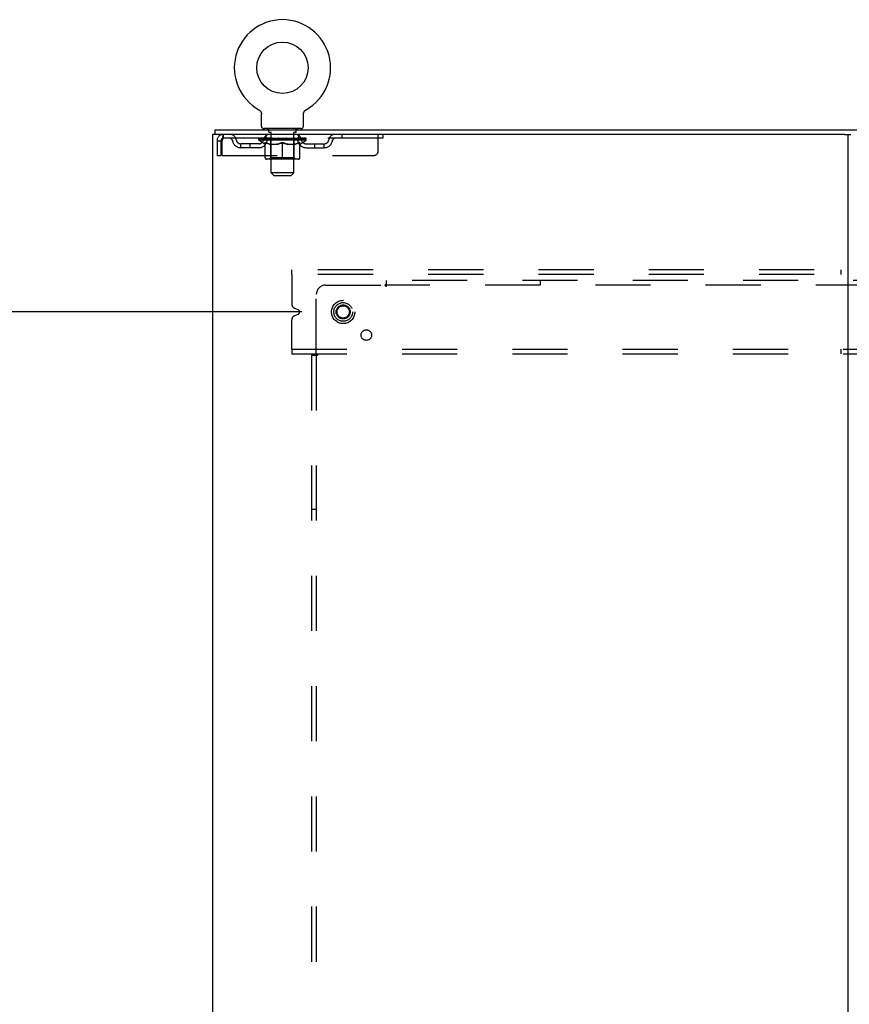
# Model space of a CAD drawing. Header units: inches. Extents: x 0 to 268, y 0 to 174.
# Tile 123 of 125: x 180 to 202, y 108 to 134. Entities that reach past the tile are written whole.
import ezdxf

# ---------------------------------------------------------------- set-up
doc = ezdxf.new("R2010")
doc.units = ezdxf.units.IN
doc.header["$LTSCALE"] = 14.754949
doc.header["$MEASUREMENT"] = 0
doc.linetypes.add('DOT', pattern=[0.2, 0.1, -0.1])
doc.linetypes.add('HIDDEN', pattern=[0.2, 0.1, -0.1])
doc.layers.get('0').update_dxf_attribs({"linetype": 'CONTINUOUS'})
for name, color, linetype in [('DEFAULT_2', 8, 'HIDDEN'), ('DIMENSIONS', 7, 'CONTINUOUS'), ('SUBPANEL', 7, 'CONTINUOUS')]:
    doc.layers.add(name, color=color, linetype=linetype)
doc.styles.get("Standard").update_dxf_attribs({"font": 'arial.ttf'})
doc.dimstyles.new('DIMSTYLE_1', dxfattribs={"dimtxt": 1.183552, "dimasz": 1.578069, "dimexe": 0.09, "dimexo": 0.07, "dimgap": 0.0375, "dimtad": 0, "dimtih": 1, "dimtoh": 1, "dimzin": 4, "dimdsep": 46, "dimtxsty": 'Standard', "dimblk": '_FILLED', "dimblk1": '_FILLED', "dimblk2": '_FILLED', "dimcen": 0.09, "dimadec": 3, "dimazin": 1, "dimtfac": 1, "dimtdec": 3, "dimtofl": 0, "dimtmove": 0, "dimatfit": 3, "dimldrblk": '_FILLED', "dimfxl": 0, "dimtolj": 1, "dimtzin": 4, "dimarcsym": 0})

# ---------------------------------------------------------------- blocks, each defined once
blk = doc.blocks.new('_FILLED')
at = {"color": 0, "linetype": 'ByBlock'}
blk.add_solid([(0, 0), (-1, 0.2), (-1, -0.2)], dxfattribs=at)
blk = doc.blocks.new('*D10')
at = {"layer": 'DIMENSIONS', "color": 2, "linetype": 'Continuous'}
for p, q in [((187.617, 126.349), (177.534, 126.349)), ((178.954, 126.349), (178.954, 94.685)), ((178.954, 56.099), (178.954, 92.318)), ((187.617, 56.099), (177.534, 56.099))]:
    blk.add_line(p, q, dxfattribs=at)
at = {"layer": 'DIMENSIONS', "color": 2, "linetype": 'Continuous', "xscale": 1.5780694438, "yscale": 1.5780694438, "zscale": 1.5780694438}
for p, rotation in [((178.954, 126.349), 90), ((178.954, 56.099), 270)]:
    blk.add_blockref('_FILLED', p, dxfattribs=dict(at, rotation=rotation))
at = {"layer": 'DIMENSIONS', "color": 2, "linetype": 'Continuous', "insert": (178.954, 94.093), "char_height": 1.1836, "width": 4.13583, "attachment_point": 2, "line_spacing_factor": 0.9}
blk.add_mtext('70.25', dxfattribs=at)

msp = doc.modelspace()

# ---------------------------------------------------------------- linework, layer by layer
at = {"color": 7, "linetype": 'Continuous'}
for p, q in [((186.462, 131.762), (186.462, 131.762)), ((186.462, 131.762), (186.466, 131.759)), ((186.465, 131.76), (186.463, 131.761)), ((186.466, 131.759), (186.47, 131.756)), ((186.47, 131.756), (186.475, 131.754)), ((186.475, 131.754), (186.479, 131.751)), ((186.479, 131.751), (186.483, 131.747)), ((186.483, 131.747), (186.487, 131.744)), ((186.486, 131.744), (186.49, 131.741)), ((186.49, 131.741), (186.494, 131.737)), ((186.494, 131.737), (186.497, 131.733)), ((186.497, 131.733), (186.501, 131.73)), ((186.501, 131.73), (186.504, 131.726)), ((187.69, 131.726), (187.694, 131.73)), ((187.694, 131.73), (187.697, 131.733)), ((187.697, 131.733), (187.7, 131.737)), ((187.7, 131.737), (187.704, 131.741)), ((187.704, 131.741), (187.708, 131.744)), ((187.708, 131.744), (187.712, 131.747)), ((187.712, 131.747), (187.716, 131.751)), ((187.715, 131.751), (187.72, 131.754)), ((187.72, 131.754), (187.724, 131.756)), ((187.724, 131.756), (187.728, 131.759)), ((187.724, 131.756), (187.725, 131.757)), ((187.728, 131.759), (187.732, 131.762)), ((187.731, 131.761), (187.73, 131.76)), ((187.732, 131.762), (187.732, 131.762)), ((186.504, 131.726), (186.507, 131.722)), ((186.507, 131.722), (186.51, 131.717)), ((186.51, 131.718), (186.513, 131.713)), ((186.513, 131.713), (186.515, 131.709)), ((186.515, 131.709), (186.518, 131.704)), ((186.518, 131.704), (186.52, 131.7)), ((186.52, 131.7), (186.522, 131.695)), ((186.522, 131.695), (186.524, 131.691)), ((186.524, 131.691), (186.526, 131.686)), ((186.526, 131.686), (186.528, 131.681)), ((186.528, 131.681), (186.529, 131.676)), ((186.529, 131.676), (186.53, 131.671)), ((186.53, 131.671), (186.532, 131.666)), ((186.532, 131.666), (186.532, 131.661)), ((186.532, 131.661), (186.533, 131.656)), ((186.533, 131.656), (186.534, 131.651)), ((186.535, 131.641), (186.535, 131.637)), ((186.535, 131.323), (186.535, 131.637)), ((187.66, 131.651), (187.661, 131.656)), ((187.66, 131.646), (187.66, 131.651)), ((187.66, 131.323), (187.66, 131.637)), ((187.661, 131.656), (187.662, 131.661)), ((187.662, 131.661), (187.663, 131.666)), ((187.663, 131.666), (187.664, 131.671)), ((187.664, 131.671), (187.665, 131.676)), ((187.665, 131.676), (187.667, 131.681)), ((187.667, 131.681), (187.668, 131.686)), ((187.668, 131.686), (187.67, 131.691)), ((187.67, 131.691), (187.672, 131.695)), ((187.672, 131.695), (187.674, 131.7)), ((187.674, 131.7), (187.677, 131.704)), ((187.676, 131.704), (187.679, 131.709)), ((187.679, 131.709), (187.682, 131.713)), ((187.682, 131.713), (187.684, 131.718)), ((187.684, 131.717), (187.687, 131.722)), ((187.687, 131.722), (187.69, 131.726)), ((185.285, 131.224), (185.285, 131.099)), ((185.285, 131.224), (262.91, 131.224)), ((186.597, 131.254), (186.597, 131.224)), ((187.597, 131.254), (186.597, 131.254)), ((187.597, 131.254), (187.597, 131.224)), ((185.222, 131.099), (185.222, 47.349)), ((202.137, 131.099), (185.222, 131.099)), ((202.222, 131.099), (202.222, 47.349))]:
    msp.add_line(p, q, dxfattribs=at)
at = {"color": 3, "linetype": 'Continuous'}
msp.add_line((202.137, 131.099), (202.307, 131.099), dxfattribs=at)
at = {"color": 7, "linetype": 'Continuous'}
for points in [[(186.534, 131.651), (186.534, 131.646), (186.535, 131.641)], [(187.66, 131.637), (187.66, 131.641), (187.66, 131.646)], [(187.66, 131.637), (187.66, 131.641), (187.66, 131.646)]]:
    msp.add_lwpolyline(points, dxfattribs=at)
msp.add_circle((187.097, 132.882), 0.688, dxfattribs=at)
for centre, radius, start, end in [((187.097, 132.882), 1.288, 299.5053, 240.4947), ((186.604, 131.323), 0.069, 180, 265), ((187.591, 131.323), 0.069, 275, 360)]:
    msp.add_arc(centre, radius, start, end, dxfattribs=at)
at = {"layer": 'DEFAULT_2', "color": 8, "linetype": 'HIDDEN'}
for p, q in [((186.462, 131.762), (186.462, 131.762)), ((186.469, 131.757), (186.47, 131.756)), ((186.694, 131.254), (186.694, 131.224)), ((186.732, 131.164), (186.732, 131.244)), ((187.462, 131.164), (187.462, 131.244)), ((187.5, 131.254), (187.5, 131.224)), ((185.514, 131.099), (185.514, 130.995)), ((189.785, 130.995), (185.514, 130.995)), ((186.464, 130.948), (186.464, 130.995)), ((186.623, 130.836), (186.464, 130.948)), ((187.73, 130.948), (186.464, 130.948)), ((186.473, 130.988), (186.473, 130.995)), ((186.482, 130.985), (186.482, 130.988)), ((186.482, 130.985), (187.712, 130.985)), ((186.491, 130.985), (186.491, 130.988)), ((186.492, 130.985), (186.492, 130.988)), ((186.502, 130.988), (186.502, 130.995)), ((186.518, 130.985), (186.518, 130.988)), ((186.52, 130.985), (186.52, 130.988)), ((186.549, 130.988), (186.549, 130.995)), ((186.563, 130.985), (186.563, 130.988)), ((186.566, 130.985), (186.566, 130.988)), ((186.77, 130.988), (186.569, 130.988)), ((186.612, 130.988), (186.612, 130.995)), ((186.613, 130.985), (186.613, 130.988)), ((186.614, 130.985), (186.614, 130.988)), ((186.617, 130.985), (186.617, 130.988)), ((186.624, 130.985), (186.624, 130.988)), ((186.624, 130.985), (186.624, 130.988)), ((186.628, 130.985), (186.628, 130.988)), ((186.631, 130.985), (186.631, 130.989)), ((186.635, 130.985), (186.635, 130.988)), ((186.65, 130.985), (186.65, 130.988)), ((186.66, 130.995), (186.66, 131.099)), ((186.668, 130.985), (186.668, 130.99)), ((186.668, 130.985), (186.668, 130.988)), ((186.689, 130.985), (186.689, 130.988)), ((186.69, 130.988), (186.69, 130.995)), ((186.7, 130.985), (186.7, 130.988)), ((186.704, 130.985), (186.704, 130.988)), ((186.713, 130.985), (186.713, 130.988)), ((186.724, 130.985), (186.724, 130.992)), ((186.74, 130.985), (186.74, 130.988)), ((186.802, 131.154), (186.742, 131.154)), ((186.743, 130.985), (186.743, 130.988)), ((186.77, 130.985), (186.77, 130.988)), ((186.837, 130.988), (186.775, 130.988)), ((186.78, 130.988), (186.78, 130.995)), ((186.784, 130.476), (186.784, 130.945)), ((186.787, 130.985), (186.787, 130.988)), ((186.792, 130.985), (186.792, 130.988)), ((186.797, 130.073), (186.797, 131.144)), ((186.798, 130.985), (186.798, 130.993)), ((186.802, 130.985), (186.802, 130.988)), ((186.813, 130.985), (186.813, 130.988)), ((186.837, 130.985), (186.837, 130.988)), ((186.912, 130.988), (186.853, 130.988)), ((186.873, 130.985), (186.873, 130.988)), ((186.881, 130.988), (186.881, 130.995)), ((186.884, 130.985), (186.884, 130.988)), ((186.887, 130.985), (186.887, 130.994)), ((186.889, 130.985), (186.889, 130.988)), ((186.897, 130.985), (186.897, 130.988)), ((186.912, 130.985), (186.912, 130.988)), ((186.993, 130.988), (186.938, 130.988)), ((186.951, 130.985), (186.951, 130.988)), ((186.983, 130.988), (187.06, 130.992)), ((186.987, 130.988), (186.987, 130.995)), ((186.988, 130.994), (186.987, 130.995)), ((186.988, 130.988), (186.988, 130.994)), ((186.988, 130.985), (186.988, 130.988)), ((186.992, 130.985), (186.992, 130.988)), ((186.993, 130.985), (186.993, 130.988)), ((186.993, 130.985), (186.993, 130.988)), ((187.028, 130.988), (187.093, 130.988)), ((187.034, 130.985), (187.034, 130.988)), ((187.039, 130.988), (187.039, 130.991)), ((187.06, 130.988), (187.06, 130.992)), ((187.076, 130.985), (187.076, 130.988)), ((187.095, 130.988), (187.094, 130.988)), ((187.094, 130.985), (187.094, 130.988)), ((187.095, 130.985), (187.095, 130.988)), ((187.097, 130.988), (187.097, 130.995)), ((187.097, 130.995), (187.212, 130.988)), ((187.1, 130.985), (187.1, 130.988)), ((187.1, 130.985), (187.1, 130.988)), ((187.1, 130.988), (187.1, 130.988)), ((187.118, 130.985), (187.118, 130.988)), ((187.118, 130.988), (187.166, 130.988)), ((187.161, 130.985), (187.161, 130.988)), ((187.201, 130.985), (187.201, 130.988)), ((187.202, 130.985), (187.202, 130.988)), ((187.202, 130.988), (187.256, 130.988)), ((187.203, 130.985), (187.203, 130.988)), ((187.207, 130.988), (187.207, 130.995)), ((187.207, 130.994), (187.207, 130.995)), ((187.207, 130.988), (187.207, 130.994)), ((187.207, 130.985), (187.207, 130.988)), ((187.243, 130.985), (187.243, 130.988)), ((187.282, 130.985), (187.282, 130.988)), ((187.282, 130.988), (187.341, 130.988)), ((187.297, 130.985), (187.297, 130.988)), ((187.305, 130.985), (187.305, 130.988)), ((187.308, 130.985), (187.308, 130.994)), ((187.31, 130.985), (187.31, 130.988)), ((187.314, 130.988), (187.314, 130.995)), ((187.321, 130.985), (187.321, 130.988)), ((187.357, 130.985), (187.357, 130.988)), ((187.357, 130.988), (187.419, 130.988)), ((187.381, 130.985), (187.381, 130.988)), ((187.452, 131.154), (187.392, 131.154)), ((187.392, 130.985), (187.392, 130.988)), ((187.396, 130.985), (187.396, 130.993)), ((187.397, 130.073), (187.397, 131.144)), ((187.402, 130.985), (187.402, 130.988)), ((187.407, 130.985), (187.407, 130.988)), ((187.41, 130.476), (187.41, 130.945)), ((187.414, 130.988), (187.414, 130.995)), ((187.424, 130.985), (187.424, 130.988)), ((187.424, 130.988), (187.625, 130.988)), ((187.451, 130.985), (187.451, 130.988)), ((187.454, 130.985), (187.454, 130.988)), ((187.47, 130.985), (187.47, 130.992)), ((187.481, 130.985), (187.481, 130.988)), ((187.49, 130.985), (187.49, 130.988)), ((187.494, 130.985), (187.494, 130.988)), ((187.504, 130.988), (187.504, 130.995)), ((187.506, 130.985), (187.506, 130.988)), ((187.526, 130.985), (187.526, 130.99)), ((187.526, 130.985), (187.526, 130.988)), ((187.535, 130.995), (187.535, 131.099)), ((187.545, 130.985), (187.545, 130.988)), ((187.559, 130.985), (187.559, 130.988)), ((187.563, 130.985), (187.563, 130.989)), ((187.566, 130.985), (187.566, 130.988)), ((187.57, 130.985), (187.57, 130.988)), ((187.57, 130.985), (187.57, 130.988)), ((187.571, 130.836), (187.73, 130.948)), ((187.577, 130.985), (187.577, 130.988)), ((187.58, 130.985), (187.58, 130.988)), ((187.581, 130.985), (187.581, 130.988)), ((187.582, 130.988), (187.582, 130.995)), ((187.628, 130.985), (187.628, 130.988)), ((187.631, 130.985), (187.631, 130.988)), ((187.646, 130.988), (187.646, 130.995)), ((187.674, 130.985), (187.674, 130.988)), ((187.676, 130.985), (187.676, 130.988)), ((187.692, 130.988), (187.692, 130.995)), ((187.702, 130.985), (187.702, 130.988)), ((187.703, 130.985), (187.703, 130.988)), ((187.712, 130.985), (187.712, 130.988)), ((187.721, 130.988), (187.721, 130.995)), ((187.73, 130.948), (187.73, 130.995)), ((188.685, 131.099), (188.685, 130.995)), ((189.66, 130.661), (189.66, 131.099)), ((189.785, 131.099), (189.785, 130.995)), ((185.347, 130.932), (185.347, 130.536)), ((185.347, 130.932), (185.451, 130.932)), ((185.451, 130.932), (185.451, 130.536)), ((185.481, 130.536), (185.481, 130.932)), ((185.983, 130.744), (185.983, 130.848)), ((186.465, 130.848), (185.983, 130.848)), ((186.465, 130.744), (185.983, 130.744)), ((186.233, 130.744), (186.233, 130.848)), ((186.623, 130.836), (186.634, 130.836)), ((186.634, 130.473), (186.634, 130.88)), ((186.776, 130.836), (186.956, 130.836)), ((187.097, 130.436), (187.097, 130.88)), ((187.238, 130.836), (187.418, 130.836)), ((187.561, 130.473), (187.561, 130.88)), ((187.561, 130.836), (187.571, 130.836)), ((187.729, 130.848), (188.212, 130.848)), ((187.729, 130.744), (188.212, 130.744)), ((187.962, 130.744), (187.962, 130.848)), ((188.212, 130.744), (188.212, 130.848)), ((185.347, 130.536), (185.451, 130.536)), ((185.481, 130.536), (189.535, 130.536)), ((187.524, 130.436), (186.671, 130.436)), ((186.784, 130.476), (186.745, 130.436)), ((187.41, 130.476), (186.784, 130.476)), ((187.41, 130.476), (187.45, 130.436)), ((186.866, 130.004), (186.797, 130.073)), ((187.397, 130.073), (186.797, 130.073)), ((186.866, 130.004), (187.328, 130.004)), ((187.328, 130.004), (187.397, 130.073)), ((187.347, 127.349), (187.347, 127.474)), ((260.347, 127.474), (187.347, 127.474)), ((187.347, 127.349), (187.347, 126.561)), ((260.347, 127.349), (187.347, 127.349)), ((202.035, 127.474), (202.035, 127.349)), ((187.519, 126.406), (187.424, 126.445)), ((187.424, 126.252), (187.519, 126.291)), ((187.347, 125.349), (187.347, 126.136)), ((187.347, 125.349), (187.347, 125.224)), ((187.347, 125.349), (260.347, 125.349)), ((187.347, 125.224), (260.347, 125.224)), ((202.035, 125.349), (202.035, 125.224))]:
    msp.add_line(p, q, dxfattribs=at)
for points in [[(185.514, 131.099), (185.512, 131.098), (185.509, 131.094), (185.507, 131.089), (185.505, 131.082), (185.502, 131.073), (185.5, 131.062), (185.498, 131.05), (185.495, 131.036), (185.493, 131.02), (185.491, 131.004), (185.488, 130.987), (185.486, 130.969), (185.483, 130.95), (185.481, 130.932)], [(185.514, 130.995), (185.512, 130.994), (185.509, 130.993), (185.507, 130.991), (185.505, 130.988), (185.502, 130.985), (185.5, 130.981), (185.498, 130.976), (185.495, 130.971), (185.493, 130.965), (185.491, 130.959), (185.488, 130.952), (185.486, 130.946), (185.483, 130.939), (185.481, 130.932)], [(186.784, 130.836), (186.759, 130.841), (186.734, 130.846), (186.709, 130.853), (186.684, 130.861), (186.659, 130.87), (186.634, 130.88)], [(186.634, 130.879), (186.658, 130.869), (186.682, 130.861), (186.706, 130.853), (186.729, 130.847), (186.753, 130.841), (186.776, 130.836)], [(187.097, 130.88), (187.071, 130.87), (187.045, 130.861), (187.02, 130.853), (186.996, 130.846), (186.971, 130.841), (186.946, 130.836)], [(186.956, 130.836), (186.979, 130.841), (187.002, 130.847), (187.026, 130.853), (187.049, 130.861), (187.073, 130.869), (187.097, 130.878)], [(187.248, 130.836), (187.223, 130.841), (187.198, 130.847), (187.173, 130.853), (187.148, 130.861), (187.123, 130.87), (187.097, 130.88)], [(187.097, 130.878), (187.121, 130.869), (187.145, 130.86), (187.169, 130.853), (187.192, 130.846), (187.215, 130.841), (187.238, 130.836)], [(187.561, 130.88), (187.535, 130.87), (187.509, 130.861), (187.484, 130.853), (187.46, 130.846), (187.435, 130.841), (187.411, 130.836)], [(187.418, 130.836), (187.442, 130.841), (187.465, 130.847), (187.489, 130.853), (187.512, 130.861), (187.536, 130.869), (187.561, 130.879)]]:
    msp.add_lwpolyline(points, dxfattribs=at)
for radius in [0.312, 0.188, 0.165]:
    msp.add_circle((188.722, 126.349), radius, dxfattribs=at)
at = {"layer": 'DEFAULT_2', "color": 8, "linetype": 'DOT'}
msp.add_circle((188.722, 126.349), 0.17, dxfattribs=at)
at = {"layer": 'DEFAULT_2', "color": 8, "linetype": 'HIDDEN'}
for centre, radius, start, end in [((186.604, 131.323), 0.069, 265, 270), ((186.722, 131.244), 0.01, 0, 90), ((187.472, 131.244), 0.01, 90, 180), ((187.591, 131.323), 0.069, 270, 275), ((185.514, 130.932), 0.167, 90, 180), ((185.514, 130.932), 0.063, 90, 180), ((185.693, 130.932), 0.167, 8.0716, 90), ((185.694, 130.932), 0.0625, 7.9863, 90), ((185.983, 130.973), 0.229, 187.9863, 270), ((185.983, 130.973), 0.125, 188.0716, 270), ((186.465, 130.973), 0.125, 270, 351.9284), ((186.465, 130.973), 0.229, 270, 352.0137), ((186.755, 130.932), 0.167, 90, 171.9284), ((186.754, 130.932), 0.0625, 90, 172.0137), ((186.742, 131.164), 0.01, 180, 270), ((186.745, 130.945), 0.0398, 0, 90), ((186.787, 131.144), 0.01, 0, 90), ((187.407, 131.144), 0.01, 90, 180), ((187.45, 130.945), 0.0398, 90, 180), ((187.44, 130.932), 0.167, 8.0716, 90), ((187.44, 130.932), 0.0625, 7.9863, 90), ((187.452, 131.164), 0.01, 270, 360), ((187.729, 130.973), 0.229, 187.9863, 270), ((187.729, 130.973), 0.125, 188.0716, 270), ((188.212, 130.973), 0.125, 270, 351.9284), ((188.212, 130.973), 0.229, 270, 352.0137), ((188.501, 130.932), 0.167, 90, 171.9284), ((188.5, 130.932), 0.0625, 90, 172.0137), ((186.671, 130.473), 0.0371, 180, 270), ((187.524, 130.473), 0.0371, 270, 360), ((189.535, 130.661), 0.125, 270, 360), ((187.472, 126.561), 0.125, 180, 247.5), ((187.472, 126.136), 0.125, 112.5, 180), ((187.495, 126.349), 0.0625, 292.5, 67.5)]:
    msp.add_arc(centre, radius, start, end, dxfattribs=at)
for centre, major_axis, ratio, start_param, end_param in [((187.097, 130.995), (0.633, 0.007), 0.05963, 2.96643, 3.140963), ((186.444, 130.983), (0.198, 0), 0.060556, 0.430652, 1.470503), ((187.097, 130.995), (0.633, 0), 0.060556, -3.141593, -2.96706), ((186.444, 130.976), (0.198, 0.002), 0.05963, 1.376596, 1.469874), ((187.097, 130.995), (0.633, 0.013), 0.05688, 2.791345, 2.965878), ((186.42, 130.983), (0.198, 0.002), 0.05963, 0.25549, 1.295341), ((186.488, 130.983), (0.198, -0.002), 0.05963, 0.605815, 1.645666), ((187.097, 130.995), (0.633, -0.007), 0.05963, -2.96643, -2.791898), ((186.488, 130.976), (0.198, 0), 0.060556, 1.551758, 1.645036), ((186.42, 130.976), (0.198, 0.004), 0.05688, 1.20151, 1.294789), ((186.489, 130.978), (0.164, 0.002), 0.05963, 1.065228, 1.614276), ((186.47, 130.978), (0.164, 0.003), 0.05688, 0.890143, 1.43919), ((186.528, 130.978), (0.164, 0), 0.060556, 1.240391, 1.789438), ((187.097, 130.995), (0.633, 0.019), 0.052395, 2.616403, 2.790936), ((186.416, 130.983), (0.198, 0.004), 0.05688, 0.080405, 1.120256), ((186.551, 130.983), (0.198, -0.004), 0.05688, 0.7809, 1.820751), ((187.097, 130.995), (0.633, -0.013), 0.05688, -2.791345, -2.616812), ((186.551, 130.976), (0.198, -0.002), 0.05963, 1.72692, 1.820198), ((186.416, 130.976), (0.198, 0.006), 0.052395, 1.026568, 1.119847), ((186.469, 130.978), (0.164, 0.005), 0.052395, 0.715201, 1.264248), ((186.583, 130.978), (0.164, -0.002), 0.05963, 1.415553, 1.9646), ((187.097, 130.995), (0.633, 0.025), 0.046319, 2.441654, 2.616187), ((186.63, 130.983), (0.198, -0.006), 0.052395, 0.955842, 1.995693), ((187.097, 130.995), (0.633, -0.019), 0.052395, -2.616403, -2.44187), ((186.433, 130.983), (0.198, 0.006), 0.052395, -0.094537, 0.945314), ((186.63, 130.976), (0.198, -0.004), 0.05688, 1.902006, 1.995284), ((186.433, 130.976), (0.198, 0.008), 0.046319, 0.851819, 0.945098), ((186.487, 130.978), (0.164, 0.006), 0.046319, 0.540452, 1.089499), ((186.654, 130.978), (0.164, -0.003), 0.05688, 1.590638, 2.139686), ((187.097, 130.995), (0.633, 0.029), 0.038841, 2.267123, 2.441656), ((186.724, 130.983), (0.198, -0.008), 0.046319, 1.130591, 2.170442), ((186.47, 130.983), (0.198, 0.008), 0.046319, -0.269286, 0.770565), ((187.097, 130.995), (0.633, -0.025), 0.046319, -2.441654, -2.267121), ((186.724, 130.976), (0.198, -0.006), 0.052395, 2.076947, 2.170226), ((186.47, 130.976), (0.198, 0.009), 0.038841, 0.677289, 0.770567), ((186.524, 130.978), (0.164, 0.008), 0.038841, 0.365921, 0.914969), ((186.739, 130.978), (0.164, -0.005), 0.052395, 1.76558, 2.314627), ((187.097, 130.995), (0.633, 0.033), 0.030195, 2.09281, 2.267343), ((186.828, 130.983), (0.198, -0.009), 0.038841, 1.305122, 2.344973), ((186.526, 130.983), (0.198, 0.009), 0.038841, -0.443817, 0.596034), ((187.097, 130.995), (0.633, -0.029), 0.038841, -2.267123, -2.092591), ((186.828, 130.976), (0.198, -0.008), 0.046319, 2.251696, 2.344975), ((186.526, 130.976), (0.198, 0.01), 0.030195, 0.502975, 0.596254), ((186.579, 130.978), (0.164, 0.009), 0.030195, 0.191608, 0.740655), ((186.834, 130.978), (0.164, -0.006), 0.046319, 1.940329, 2.489376), ((186.6, 130.983), (0.198, 0.01), 0.030195, -0.61813, 0.421721), ((187.097, 130.995), (0.633, 0.036), 0.020645, 1.918687, 2.09322), ((186.941, 130.983), (0.198, -0.01), 0.030195, 1.479435, 2.519286), ((187.097, 130.995), (0.633, -0.033), 0.030195, -2.09281, -1.918277), ((186.941, 130.976), (0.198, -0.009), 0.038841, 2.426227, 2.519505), ((186.6, 130.976), (0.198, 0.011), 0.020645, 0.328852, 0.422131), ((186.649, 130.978), (0.164, 0.009), 0.020645, 0.017485, 0.566532), ((186.938, 130.978), (0.164, -0.008), 0.038841, 2.11486, 2.663907), ((186.688, 130.983), (0.198, 0.011), 0.020645, -0.792253, 0.247598), ((187.097, 130.995), (0.633, 0.038), 0.010478, 1.744704, 1.919237), ((187.059, 130.983), (0.198, -0.011), 0.020645, 1.653558, 2.693409), ((187.097, 130.995), (0.633, -0.036), 0.020645, -1.918687, -1.744154), ((187.059, 130.976), (0.198, -0.01), 0.030195, 2.60054, 2.693819), ((186.688, 130.976), (0.198, 0.012), 0.010478, 0.154869, 0.248148), ((186.732, 130.978), (0.164, 0.01), 0.010478, 6.126688, 6.675735), ((187.046, 130.978), (0.164, -0.009), 0.030195, 2.289173, 2.83822), ((186.79, 130.983), (0.198, 0.012), 0.010478, -0.966236, -0.000846), ((187.178, 130.983), (0.198, -0.012), 0.010478, 1.827541, 2.867392), ((187.097, 130.995), (0.633, -0.038), 0.010478, -1.744704, -1.570171), ((187.178, 130.976), (0.198, -0.011), 0.020645, 2.774664, 2.867942), ((187.156, 130.978), (0.164, -0.009), 0.020645, 2.463296, 3.012344), ((187.016, 130.983), (0.198, 0.012), 0.010478, 0.274201, 1.314052), ((186.93, 130.978), (0.164, 0.01), 0.010478, -0.000298, 0.504314), ((186.9, 130.976), (0.198, 0.012), 0.010478, 0.192946, 0.399283), ((187.097, 130.995), (0.633, 0.038), 0.010478, -1.578586, -1.396888), ((187.294, 130.976), (0.198, -0.012), 0.010478, 2.948646, 3.041925), ((187.264, 130.978), (0.164, -0.01), 0.010478, 2.637279, 3.142076), ((187.135, 130.983), (0.198, 0.011), 0.020645, 0.448184, 1.488034), ((187.038, 130.978), (0.164, 0.009), 0.020645, 0.129249, 0.678296), ((187.016, 130.976), (0.198, 0.011), 0.020645, 0.273651, 0.366929), ((187.097, 130.995), (0.633, 0.036), 0.020645, -1.397439, -1.222906), ((187.097, 130.995), (0.633, -0.038), 0.010478, 1.222355, 1.396888), ((187.405, 130.983), (0.198, -0.012), 0.010478, -3.140747, -2.175357), ((187.253, 130.983), (0.198, 0.01), 0.030195, 0.622307, 1.662158), ((187.148, 130.978), (0.164, 0.009), 0.030195, 0.303372, 0.852419), ((187.462, 130.978), (0.164, -0.01), 0.010478, 2.749043, 3.29809), ((187.506, 130.983), (0.198, -0.011), 0.020645, 2.893995, 3.933846), ((187.135, 130.976), (0.198, 0.01), 0.030195, 0.447774, 0.541052), ((187.506, 130.976), (0.198, -0.012), 0.010478, 2.893445, 2.986723), ((187.097, 130.995), (0.633, 0.033), 0.030195, -1.223315, -1.048783), ((187.097, 130.995), (0.633, -0.036), 0.020645, 1.048373, 1.222906), ((187.366, 130.983), (0.198, 0.009), 0.038841, 0.79662, 1.836471), ((187.256, 130.978), (0.164, 0.008), 0.038841, 0.477686, 1.026733), ((187.545, 130.978), (0.164, -0.009), 0.020645, 2.57506, 3.124108), ((187.594, 130.983), (0.198, -0.01), 0.030195, 2.719872, 3.759723), ((187.471, 130.983), (0.198, 0.008), 0.046319, 0.971151, 2.011002), ((187.253, 130.976), (0.198, 0.009), 0.038841, 0.622087, 0.715366), ((187.594, 130.976), (0.198, -0.011), 0.020645, 2.719462, 2.812741), ((187.097, 130.995), (0.633, 0.029), 0.038841, -1.049002, -0.874469), ((187.097, 130.995), (0.633, -0.033), 0.030195, 0.87425, 1.048783), ((187.36, 130.978), (0.164, 0.006), 0.046319, 0.652216, 1.201263), ((187.564, 130.983), (0.198, 0.006), 0.052395, 1.1459, 2.185751), ((187.616, 130.978), (0.164, -0.009), 0.030195, 2.400937, 2.949985), ((187.668, 130.983), (0.198, -0.009), 0.038841, 2.545558, 3.585409), ((187.455, 130.978), (0.164, 0.005), 0.052395, 0.826965, 1.376012), ((187.366, 130.976), (0.198, 0.008), 0.046319, 0.796618, 0.889896), ((187.668, 130.976), (0.198, -0.01), 0.030195, 2.545339, 2.638617), ((187.643, 130.983), (0.198, 0.004), 0.05688, 1.320842, 2.360692), ((187.097, 130.995), (0.633, 0.025), 0.046319, -0.874471, -0.699939), ((187.097, 130.995), (0.633, -0.029), 0.038841, 0.699936, 0.874469), ((187.724, 130.983), (0.198, -0.008), 0.046319, 2.371028, 3.410879), ((187.67, 130.978), (0.164, -0.008), 0.038841, 2.226624, 2.775671), ((187.706, 130.983), (0.198, 0.002), 0.05963, 1.495927, 2.535778), ((187.54, 130.978), (0.164, 0.003), 0.05688, 1.001907, 1.550954), ((187.761, 130.983), (0.198, -0.006), 0.052395, 2.196279, 3.23613), ((187.471, 130.976), (0.198, 0.006), 0.052395, 0.971367, 1.064645), ((187.707, 130.978), (0.164, -0.006), 0.046319, 2.052093, 2.601141), ((187.75, 130.983), (0.198, 0), 0.060556, 1.671089, 2.71094), ((187.724, 130.976), (0.198, -0.009), 0.038841, 2.371026, 2.464304), ((187.778, 130.983), (0.198, -0.004), 0.05688, 2.021337, 3.061188), ((187.097, 130.995), (0.633, 0.019), 0.052395, -0.699723, -0.52519), ((187.097, 130.995), (0.633, -0.025), 0.046319, 0.525406, 0.699939), ((187.775, 130.983), (0.198, -0.002), 0.05963, 1.846251, 2.886102), ((187.611, 130.978), (0.164, 0.002), 0.05963, 1.176993, 1.72604), ((187.725, 130.978), (0.164, -0.005), 0.052395, 1.877344, 2.426392), ((187.667, 130.978), (0.164, 0), 0.060556, 1.352155, 1.901202), ((187.725, 130.978), (0.164, -0.003), 0.05688, 1.702402, 2.25145), ((187.705, 130.978), (0.164, -0.002), 0.05963, 1.527317, 2.076364), ((187.564, 130.976), (0.198, 0.004), 0.05688, 1.146309, 1.239587), ((187.761, 130.976), (0.198, -0.008), 0.046319, 2.196495, 2.289773), ((187.097, 130.995), (0.633, 0.013), 0.05688, -0.524781, -0.350248), ((187.097, 130.995), (0.633, -0.019), 0.052395, 0.350657, 0.52519), ((187.643, 130.976), (0.198, 0.002), 0.05963, 1.321394, 1.414673), ((187.778, 130.976), (0.198, -0.006), 0.052395, 2.021746, 2.115024), ((187.097, 130.995), (0.633, 0.007), 0.05963, -0.349695, -0.175162), ((187.097, 130.995), (0.633, -0.013), 0.05688, 0.175715, 0.350248), ((187.706, 130.976), (0.198, 0), 0.060556, 1.496556, 1.589835), ((187.775, 130.976), (0.198, -0.004), 0.05688, 1.846804, 1.940083), ((187.75, 130.976), (0.198, -0.002), 0.05963, 1.671719, 1.764997), ((187.097, 130.995), (0.633, 0), 0.060556, -0.174533, 0), ((187.097, 130.995), (0.633, -0.007), 0.05963, 0.000629, 0.175162)]:
    msp.add_ellipse(centre, major_axis=major_axis, ratio=ratio, start_param=start_param, end_param=end_param, dxfattribs=at)
at = {"layer": 'SUBPANEL', "color": 8, "linetype": 'HIDDEN'}
for p, q in [((188.253, 127.067), (189.843, 127.067)), ((189.878, 127.027), (189.878, 127.192)), ((224.504, 127.192), (189.878, 127.192)), ((202.847, 127.067), (189.878, 127.067)), ((194.003, 127.067), (194.003, 127.192)), ((188.003, 125.228), (188.003, 126.817)), ((187.878, 125.192), (187.878, 57.255)), ((187.878, 125.192), (188.044, 125.192)), ((188.003, 125.192), (188.003, 57.255)), ((188.003, 121.067), (187.878, 121.067))]:
    msp.add_line(p, q, dxfattribs=at)
for points in [[(189.853, 127.078), (189.849, 127.073), (189.843, 127.067)], [(189.878, 127.027), (189.872, 127.029), (189.867, 127.033), (189.863, 127.038), (189.859, 127.043), (189.856, 127.049), (189.852, 127.055), (189.848, 127.061), (189.843, 127.067)], [(189.878, 127.106), (189.874, 127.099), (189.869, 127.094), (189.865, 127.09), (189.862, 127.086), (189.853, 127.078)], [(187.965, 125.192), (187.971, 125.197), (187.976, 125.201), (187.98, 125.205), (187.984, 125.209)], [(187.984, 125.209), (187.992, 125.217), (187.997, 125.222), (188.003, 125.228)], [(188.044, 125.192), (188.041, 125.199), (188.038, 125.204), (188.033, 125.208), (188.028, 125.212), (188.022, 125.215), (188.016, 125.219), (188.01, 125.223), (188.003, 125.228)]]:
    msp.add_lwpolyline(points, dxfattribs=at)
for centre, radius in [((188.722, 126.349), 0.25), ((189.341, 125.73), 0.141)]:
    msp.add_circle(centre, radius, dxfattribs=at)
msp.add_arc((188.253, 126.817), 0.25, 90, 180, dxfattribs=at)

# ---------------------------------------------------------------- dimensions: what is measured, and where the dimension line sits
at = {"layer": 'DIMENSIONS', "color": 2, "linetype": 'Continuous'}
dim = msp.add_linear_dim(base=(178.954, 126.349), p1=(187.687, 56.099), p2=(187.687, 126.349), angle=90, dimstyle='DIMSTYLE_1', dxfattribs=at)
dim.commit()
dim.dimension.update_dxf_attribs({"geometry": '*D10', "text_midpoint": (178.958, 93.495), "dimtype": 160})

doc.saveas('drawing.dxf')
